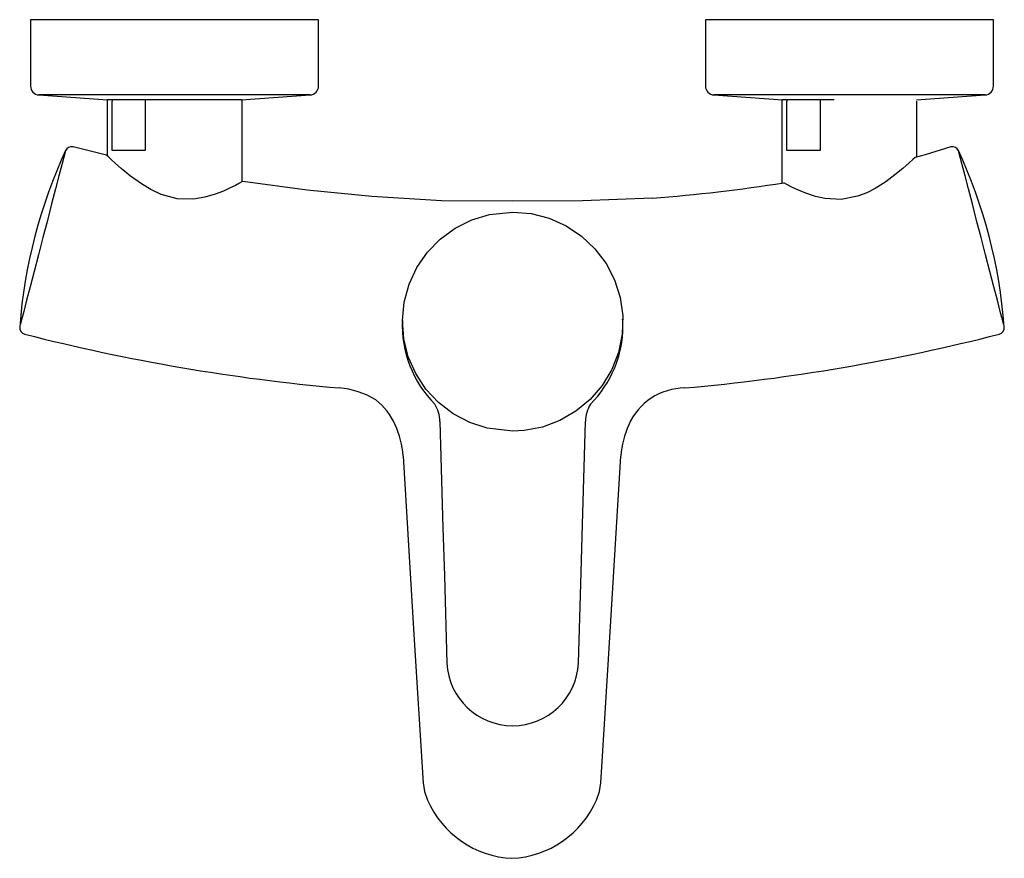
# Model space of a CAD drawing. Header units: millimetres. Extents: x 3881.886 to 3882.105, y 1796.375 to 1796.561.
import ezdxf

# ---------------------------------------------------------------- set-up
doc = ezdxf.new("R2010")
doc.units = ezdxf.units.MM
doc.layers.add('SANINDUSA', color=3, linetype='Continuous')

msp = doc.modelspace()

# ---------------------------------------------------------------- linework, layer by layer
at = {"layer": 'SANINDUSA'}
for p, q in [((3881.888285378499, 1796.561388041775), (3881.888285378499, 1796.546650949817)), ((3881.952285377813, 1796.561388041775), (3881.888285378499, 1796.561388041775)), ((3881.952285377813, 1796.546650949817), (3881.952285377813, 1796.561388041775)), ((3882.038285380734, 1796.561388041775), (3882.038285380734, 1796.546650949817)), ((3882.062977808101, 1796.561388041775), (3882.038285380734, 1796.561388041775)), ((3882.102285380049, 1796.561388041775), (3882.062977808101, 1796.561388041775)), ((3882.102285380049, 1796.546650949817), (3882.102285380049, 1796.561388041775)), ((3881.890142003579, 1796.544656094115), (3881.90537408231, 1796.543561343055)), ((3881.950428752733, 1796.544656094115), (3881.890142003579, 1796.544656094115)), ((3881.935196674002, 1796.543561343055), (3881.950428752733, 1796.544656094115)), ((3882.040142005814, 1796.544656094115), (3882.055374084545, 1796.543561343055)), ((3882.063401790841, 1796.544656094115), (3882.040142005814, 1796.544656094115)), ((3882.100428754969, 1796.544656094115), (3882.063401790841, 1796.544656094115)), ((3882.085196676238, 1796.543561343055), (3882.100428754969, 1796.544656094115)), ((3881.905285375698, 1796.543311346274), (3881.905285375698, 1796.53116111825)), ((3881.935196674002, 1796.543561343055), (3881.90537408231, 1796.543561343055)), ((3881.906390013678, 1796.532311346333), (3881.906390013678, 1796.543311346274)), ((3881.913758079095, 1796.543311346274), (3881.913758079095, 1796.532311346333)), ((3881.935285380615, 1796.525326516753), (3881.935285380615, 1796.543311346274)), ((3882.055285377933, 1796.543311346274), (3882.055285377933, 1796.525069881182)), ((3882.066880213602, 1796.543561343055), (3882.055374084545, 1796.543561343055)), ((3882.056390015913, 1796.532311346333), (3882.056390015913, 1796.543311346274)), ((3882.063758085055, 1796.543311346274), (3882.063758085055, 1796.532311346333)), ((3882.08528538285, 1796.530885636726), (3882.08528538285, 1796.543311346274)), ((3881.905135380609, 1796.531304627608), (3881.897785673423, 1796.533111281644)), ((3881.913758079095, 1796.532311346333), (3881.906390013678, 1796.532311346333)), ((3882.063758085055, 1796.532311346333), (3882.056390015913, 1796.532311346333)), ((3882.019916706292, 1796.494269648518), (3882.019875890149, 1796.494824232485))]:
    msp.add_line(p, q, dxfattribs=at)
at = {"layer": 'SANINDUSA', "flags": 128}
for points in [[(3881.913908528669, 1796.543561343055), (3881.913872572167, 1796.543554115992), (3881.913842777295, 1796.543536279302), (3881.913802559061, 1796.543488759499), (3881.913782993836, 1796.543449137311), (3881.913769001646, 1796.543404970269), (3881.913758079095, 1796.543311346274)], [(3882.063908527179, 1796.543561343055), (3882.063872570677, 1796.543554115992), (3882.063842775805, 1796.543536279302), (3882.063802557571, 1796.543488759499), (3882.063782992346, 1796.543449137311), (3882.063769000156, 1796.543404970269), (3882.063758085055, 1796.543311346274)], [(3881.896030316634, 1796.53223206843), (3881.895950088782, 1796.531924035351), (3881.895672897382, 1796.530860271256), (3881.895214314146, 1796.529099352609), (3881.894593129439, 1796.526708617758), (3881.893830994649, 1796.523768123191), (3881.892963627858, 1796.520418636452), (3881.892013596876, 1796.516752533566), (3881.891026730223, 1796.5129481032), (3881.890033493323, 1796.509122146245), (3881.889074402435, 1796.505431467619), (3881.88818978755, 1796.502030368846), (3881.887407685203, 1796.499021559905), (3881.886767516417, 1796.496552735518), (3881.886286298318, 1796.494692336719), (3881.885985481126, 1796.493528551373)], [(3881.935435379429, 1796.525410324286), (3881.935251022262, 1796.52530732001), (3881.934713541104, 1796.525013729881), (3881.933846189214, 1796.524555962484), (3881.932682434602, 1796.52397812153), (3881.931138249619, 1796.523280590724), (3881.929319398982, 1796.522577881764), (3881.927027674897, 1796.521905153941), (3881.924482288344, 1796.521485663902), (3881.920864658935, 1796.521589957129), (3881.917340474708, 1796.522550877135), (3881.915018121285, 1796.523635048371), (3881.912904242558, 1796.524901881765), (3881.910498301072, 1796.526623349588), (3881.908442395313, 1796.528298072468), (3881.907186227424, 1796.529398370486), (3881.906182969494, 1796.53031500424), (3881.905595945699, 1796.530865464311), (3881.905238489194, 1796.531205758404), (3881.905135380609, 1796.531304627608)], [(3882.092785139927, 1796.533111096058), (3882.087122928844, 1796.531362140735), (3882.084885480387, 1796.530781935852)], [(3882.104585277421, 1796.493528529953), (3882.10428446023, 1796.494692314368), (3882.10380324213, 1796.496552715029), (3882.103163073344, 1796.499021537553), (3882.102380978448, 1796.502030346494), (3882.101496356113, 1796.505431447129), (3882.100537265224, 1796.509122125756), (3882.099544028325, 1796.512948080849), (3882.098557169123, 1796.516752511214), (3882.09760713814, 1796.520418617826), (3882.096739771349, 1796.523768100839), (3882.095977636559, 1796.526708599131), (3882.095356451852, 1796.529099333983), (3882.094897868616, 1796.53086025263), (3882.094620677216, 1796.531924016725), (3882.094540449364, 1796.532232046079)], [(3882.084885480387, 1796.530781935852), (3882.0844024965, 1796.530328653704), (3882.083588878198, 1796.529582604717), (3882.082162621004, 1796.528327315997), (3882.080397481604, 1796.526877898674), (3882.078366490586, 1796.525374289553), (3882.076023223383, 1796.523895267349), (3882.074138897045, 1796.522934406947), (3882.072064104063, 1796.522138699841), (3882.068433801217, 1796.521453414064), (3882.064852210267, 1796.521642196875), (3882.0627480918, 1796.52210866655), (3882.060797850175, 1796.522740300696), (3882.059097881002, 1796.52342483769), (3882.057629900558, 1796.524102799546), (3882.05637790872, 1796.524736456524), (3882.055704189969, 1796.525134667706)], [(3881.964153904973, 1796.522061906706), (3881.949763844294, 1796.523471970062), (3881.935435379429, 1796.525410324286)], [(3881.995285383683, 1796.521066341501), (3881.979600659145, 1796.521122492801), (3881.964153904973, 1796.522061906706)], [(3882.026482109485, 1796.521699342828), (3882.010970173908, 1796.521121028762), (3881.995285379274, 1796.521066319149)], [(3881.995435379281, 1796.469932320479), (3881.98980043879, 1796.470584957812), (3881.985878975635, 1796.471863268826), (3881.982226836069, 1796.473773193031), (3881.97895203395, 1796.476269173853), (3881.976141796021, 1796.47927264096), (3881.973882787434, 1796.482705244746), (3881.972231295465, 1796.486464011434), (3881.971243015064, 1796.49044651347), (3881.970936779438, 1796.494537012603), (3881.971331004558, 1796.498620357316), (3881.972404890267, 1796.502581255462), (3881.974137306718, 1796.506304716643), (3881.97647027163, 1796.509689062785), (3881.979345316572, 1796.512632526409), (3881.982674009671, 1796.515058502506), (3881.986367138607, 1796.51689014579), (3881.990315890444, 1796.518084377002), (3881.995435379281, 1796.518621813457), (3881.999547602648, 1796.518273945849), (3882.003543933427, 1796.517249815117), (3882.00730856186, 1796.515569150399), (3882.010738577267, 1796.513288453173), (3882.013731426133, 1796.510464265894), (3882.016208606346, 1796.507183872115), (3882.018092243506, 1796.50353417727), (3882.019337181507, 1796.499623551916), (3882.019898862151, 1796.495559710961), (3882.019770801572, 1796.491459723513), (3882.018946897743, 1796.487440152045), (3882.01746003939, 1796.483613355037), (3882.015343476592, 1796.480091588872), (3882.012665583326, 1796.476969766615), (3882.009495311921, 1796.474342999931), (3882.005928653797, 1796.472278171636), (3882.002062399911, 1796.470842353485), (3881.998009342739, 1796.470067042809), (3881.995435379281, 1796.469932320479)], [(3882.01993537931, 1796.493276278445), (3882.019934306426, 1796.493547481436), (3882.019916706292, 1796.494269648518)], [(3881.979261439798, 1796.472099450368), (3881.979944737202, 1796.448404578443), (3881.980252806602, 1796.437775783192), (3881.980816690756, 1796.418361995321)], [(3882.010054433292, 1796.418374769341), (3882.010640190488, 1796.438542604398), (3882.010947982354, 1796.449162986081), (3882.011609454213, 1796.472104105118)], [(3881.971069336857, 1796.464394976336), (3881.973477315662, 1796.424733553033), (3881.975529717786, 1796.39170235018)], [(3882.015041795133, 1796.39170375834), (3882.016759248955, 1796.419234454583), (3882.019501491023, 1796.464396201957)], [(3881.975524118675, 1796.391713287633), (3881.975826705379, 1796.389795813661), (3881.97650019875, 1796.387915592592)], [(3882.014070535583, 1796.387915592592), (3882.014743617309, 1796.389794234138), (3882.015046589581, 1796.39171286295)]]:
    msp.add_lwpolyline(points, dxfattribs=at)
at = {"layer": 'SANINDUSA'}
for centre, radius, start, end in [((3881.890285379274, 1796.546650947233), 0.001999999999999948, 180, 265.8891535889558), ((3881.950285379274, 1796.546650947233), 0.002000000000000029, 274.1108464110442, 0), ((3882.040285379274, 1796.546650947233), 0.002000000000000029, 180, 265.8891535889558), ((3882.100285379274, 1796.546650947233), 0.002000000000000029, 274.1108464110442, 0), ((3881.905535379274, 1796.543311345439), 0.000250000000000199, 101.7236371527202, 180), ((3881.906623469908, 1796.543328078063), 0.0002340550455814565, 94.70900554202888, 184.0993750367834), ((3881.935035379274, 1796.543311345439), 0.000249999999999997, 0, 78.27636292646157), ((3882.055535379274, 1796.543311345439), 0.0002500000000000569, 101.7236369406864, 180), ((3882.056623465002, 1796.543328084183), 0.0002340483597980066, 94.70738617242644, 184.1009940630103), ((3881.897413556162, 1796.531657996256), 0.001500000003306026, 75.63794517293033, 156.8367848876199), ((3882.093157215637, 1796.531657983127), 0.001499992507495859, 23.16310919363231, 104.3623568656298), ((3882.000110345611, 1796.484364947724), 0.1145697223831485, 155.165214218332, 175.6288880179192), ((3881.990406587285, 1796.484350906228), 0.1146244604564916, 4.376049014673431, 24.82984675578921), ((3881.996825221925, 1796.899975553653), 0.3794369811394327, 274.4828243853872, 278.9269205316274), ((3881.995506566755, 1796.493362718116), 0.024597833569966, 177.2636736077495, 225.0983520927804), ((3881.887365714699, 1796.492940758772), 0.001500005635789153, 174.020066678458, 255.6209370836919), ((3881.995495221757, 1796.493271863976), 0.02444015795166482, 314.813739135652, 0.01034897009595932), ((3882.103205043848, 1796.492940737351), 0.001500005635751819, 284.379062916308, 5.979933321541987), ((3881.995285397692, 1796.913899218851), 0.4360720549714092, 255.6209531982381, 264.9500296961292), ((3881.995285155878, 1796.913900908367), 0.4360737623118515, 275.0499770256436, 284.3790170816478), ((3881.955385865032, 1796.461018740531), 0.01856300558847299, 58.72237960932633, 85.32023277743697), ((3882.03375794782, 1796.465833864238), 0.01368627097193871, 90.36651842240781, 156.3558029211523), ((3881.955680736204, 1796.465151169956), 0.01499808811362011, 24.29886363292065, 51.46953620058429), ((3881.971727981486, 1796.47202925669), 0.007512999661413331, 0.5281214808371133, 31.36418036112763), ((3882.019181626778, 1796.472013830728), 0.007557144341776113, 148.7526778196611, 179.3093177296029), ((3881.951283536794, 1796.463162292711), 0.01982416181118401, 3.568566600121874, 24.30826910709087), ((3882.039287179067, 1796.4631622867), 0.01982412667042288, 155.6916822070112, 176.4314258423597), ((3881.995435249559, 1796.419083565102), 0.01463635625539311, 182.8258172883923, 357.2242479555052), ((3881.996303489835, 1796.396544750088), 0.02160170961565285, 203.5448472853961, 267.296271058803), ((3881.994255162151, 1796.396562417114), 0.02161984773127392, 272.7289434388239, 336.4250012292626)]:
    msp.add_arc(centre, radius, start, end, dxfattribs=at)

doc.saveas('drawing.dxf')
